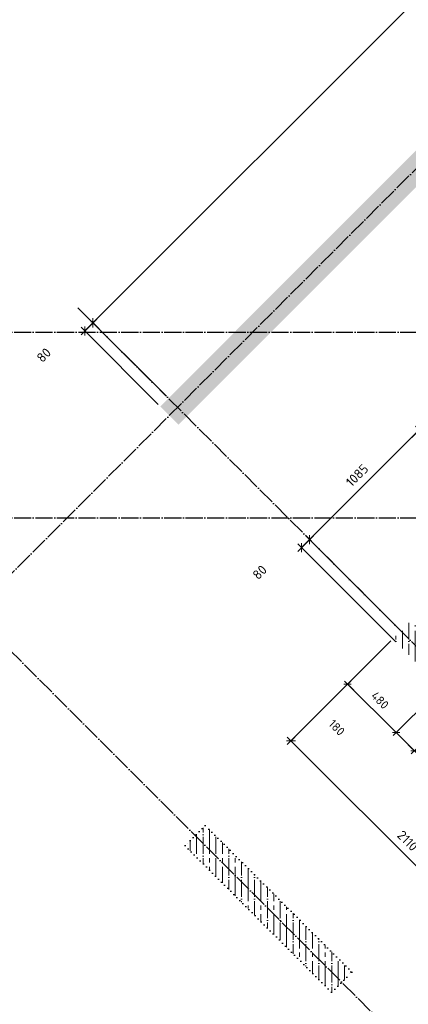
# Model space of a CAD drawing. Header units: millimetres. Extents: x -3057 to 112233, y -2869 to 47508.
# Tile 6 of 48: x 8527 to 11246, y 10499 to 17385. Entities that reach past the tile are written whole.
import ezdxf

# ---------------------------------------------------------------- set-up
doc = ezdxf.new("R2010")
doc.units = ezdxf.units.MM
doc.header["$PDMODE"] = 65
for name, pattern in [('______11', [150, 120, -15, 0, -15]), ('______5', [330, 240, -30, 30, -30]), ('______9', [30, 0, -30])]:
    doc.linetypes.add(name, pattern=pattern)
for name, color, linetype, lineweight in [('Колонна (2)', 7, 'Continuous', 35), ('Размерная линия_ общее', 7, 'Continuous', 13), ('Размерная линия_ общее_1', 7, 'Continuous', 13), ('Стена_ общее', 7, 'Continuous', 35)]:
    doc.layers.add(name, color=color, linetype=linetype, lineweight=lineweight)
doc.layers.add('Осевая линия_ общее', color=7, linetype='______5', lineweight=13, true_color=0xa0a0a0)
doc.styles.add('ISOCPEUR', font='ISOCPEUR')
doc.dimstyles.new('DIMSTYLE_3', dxfattribs={"dimtxt": 66, "dimasz": 75, "dimexe": 0, "dimexo": 0, "dimgap": 33, "dimtad": 2, "dimdec": 0, "dimrnd": 5, "dimzin": 12, "dimdsep": 46, "dimtxsty": 'ISOCPEUR', "dimblk1": 'ALL_ML_STRICH', "dimblk2": 'ALL_ML_STRICH', "dimsah": 1, "dimcen": 0, "dimclrd": 7, "dimclre": 256, "dimclrt": 7, "dimadec": 0, "dimazin": 0, "dimtfac": 1, "dimtdec": 0, "dimtix": 1, "dimtmove": 2, "dimatfit": 3, "dimfxl": 0, "dimtzin": 0, "dimlwd": 0, "dimlwe": -3, "dimarcsym": 0})
doc.dimstyles.new('DIMSTYLE_5', dxfattribs={"dimtxt": 60, "dimasz": 60, "dimexe": 0, "dimexo": 0, "dimgap": 30, "dimtad": 2, "dimdec": 0, "dimrnd": 5, "dimzin": 12, "dimdsep": 46, "dimtxsty": 'ISOCPEUR', "dimblk1": 'ALL_ML_STRICH', "dimblk2": 'ALL_ML_STRICH', "dimsah": 1, "dimcen": 0, "dimclrd": 7, "dimclre": 256, "dimclrt": 7, "dimadec": 0, "dimazin": 0, "dimtfac": 1, "dimtdec": 0, "dimtix": 1, "dimtmove": 2, "dimatfit": 3, "dimfxl": 0, "dimtzin": 0, "dimlwd": 0, "dimlwe": -3, "dimarcsym": 0})
doc.dimstyles.new('DIMSTYLE_7', dxfattribs={"dimtxt": 66, "dimasz": 75, "dimexe": 0, "dimexo": 0, "dimgap": 33, "dimtad": 2, "dimdec": 0, "dimrnd": 5, "dimzin": 12, "dimdsep": 46, "dimtxsty": 'ISOCPEUR', "dimblk1": 'ALL_ML_STRICH', "dimblk2": 'ALL_ML_STRICH', "dimsah": 1, "dimcen": 0, "dimclrd": 7, "dimclre": 256, "dimclrt": 7, "dimadec": 0, "dimazin": 0, "dimtfac": 1, "dimtdec": 0, "dimtix": 1, "dimtmove": 2, "dimatfit": 3, "dimfxl": 0, "dimtvp": 1.2, "dimtzin": 0, "dimlwd": 0, "dimlwe": -3, "dimarcsym": 0})
doc.dimstyles.new('DIMSTYLE_9', dxfattribs={"dimtxt": 60, "dimasz": 60, "dimexe": 0, "dimexo": 0, "dimgap": 30, "dimtad": 0, "dimdec": 0, "dimrnd": 5, "dimzin": 12, "dimdsep": 46, "dimtxsty": 'ISOCPEUR', "dimblk1": 'ALL_ML_STRICH', "dimblk2": 'ALL_ML_STRICH', "dimsah": 1, "dimcen": 0, "dimclrd": 7, "dimclre": 256, "dimclrt": 7, "dimadec": 0, "dimazin": 0, "dimtfac": 1, "dimtdec": 0, "dimtix": 1, "dimtmove": 2, "dimatfit": 3, "dimfxl": 0, "dimtzin": 0, "dimlwd": 0, "dimlwe": -3, "dimarcsym": 0})
pattern_1 = [(90, (0, 0), (-90, 6e-15), [120, -15, 0, -15]), (90, (-45, 6e-15), (-90, 6e-15), [240, -30, 30, -30])]

# ---------------------------------------------------------------- blocks, each defined once
blk = doc.blocks.new('ALL_ML_STRICH')
at = {"color": 0, "linetype": 'ByBlock', "lineweight": -2}
for p, q in [((-1, 0), (0.5, 0)), ((-0.3, -0.3), (0.3, 0.3)), ((0, -0.5), (0, 0.5))]:
    blk.add_line(p, q, dxfattribs=at)
blk = doc.blocks.new('*D74')
at = {"layer": 'DEFPOINTS', "color": 7, "linetype": 'Continuous', "lineweight": 13, "transparency": 33554687}
for p in [(10499.3, 13692.6), (11172.9, 13018.9), (11229.5, 13075.5)]:
    blk.add_point(p, dxfattribs=at)
at = {"layer": 'Размерная линия_ общее', "color": 7, "linetype": 'Continuous', "lineweight": -2, "transparency": 33554687}
blk.add_line((10499.3, 13692.6), (10555.8, 13749.1), dxfattribs=at)
at = {"layer": 'Размерная линия_ общее', "color": 253, "linetype": 'Continuous', "lineweight": -2, "true_color": 0xa0a0a0, "transparency": 33554687}
for p, q in [((11215.4, 13089.6), (10555.8, 13749.1)), ((11158.8, 13033), (10499.3, 13692.6))]:
    blk.add_line(p, q, dxfattribs=at)
at = {"layer": 'Размерная линия_ общее', "color": 7, "linetype": 'Continuous', "lineweight": 13, "transparency": 33554687, "yscale": 75, "zscale": 75}
for p, xscale, rotation in [((10555.8, 13749.1), 75, 44.99999999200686), ((10499.3, 13692.6), 75.00000000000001, 224.9999999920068)]:
    blk.add_blockref('ALL_ML_STRICH', p, dxfattribs=dict(at, xscale=xscale, rotation=rotation))
at = {"layer": 'Размерная линия_ общее', "color": 7, "linetype": 'Continuous', "lineweight": 13, "transparency": 33554687, "insert": (10206.3, 13520.1), "char_height": 66, "width": 132, "attachment_point": 5, "rotation": 45, "style": 'ISOCPEUR'}
blk.add_mtext('\\A1;{80}', dxfattribs=at)
blk = doc.blocks.new('*D75')
at = {"layer": 'DEFPOINTS', "color": 7, "linetype": 'Continuous', "lineweight": 13, "transparency": 33554687}
for p in [(11961.4, 13878), (10555.8, 13749.1), (11229.5, 13075.5)]:
    blk.add_point(p, dxfattribs=at)
at = {"layer": 'Размерная линия_ общее', "color": 7, "linetype": 'Continuous', "lineweight": -2, "transparency": 33554687}
blk.add_line((10555.8, 13749.1), (11323, 14516.3), dxfattribs=at)
at = {"layer": 'Размерная линия_ общее', "color": 253, "linetype": 'Continuous', "lineweight": -2, "true_color": 0xa0a0a0, "transparency": 33554687}
for p, q in [((11947.2, 13892.2), (11323, 14516.3)), ((11215.4, 13089.6), (10555.8, 13749.1))]:
    blk.add_line(p, q, dxfattribs=at)
at = {"layer": 'Размерная линия_ общее', "color": 7, "linetype": 'Continuous', "lineweight": 13, "transparency": 33554687, "yscale": 75, "zscale": 75}
for p, xscale, rotation in [((11323, 14516.3), 75, 44.99999999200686), ((10555.8, 13749.1), 75.00000000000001, 224.9999999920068)]:
    blk.add_blockref('ALL_ML_STRICH', p, dxfattribs=dict(at, xscale=xscale, rotation=rotation))
at = {"layer": 'Размерная линия_ общее', "color": 7, "linetype": 'Continuous', "lineweight": 13, "transparency": 33554687, "insert": (10887.7, 14198.4), "char_height": 66, "width": 264, "attachment_point": 5, "rotation": 45, "style": 'ISOCPEUR'}
blk.add_mtext('\\A1;{1085}', dxfattribs=at)
blk = doc.blocks.new('СЛОЖНЫЙ_ОБЪЕКТ_1')
at = {"layer": 'Осевая линия_ общее', "color": 253, "linetype": '______11', "lineweight": -3, "true_color": 0xa0a0a0, "transparency": 33554687}
for p, q in [((552.2, 5594.3), (17713.7, 22755.7)), ((15387.3, 8917.7), (8924.3, 15380.6)), ((-2770, 15200), (26050, 15200)), ((13951.9, 7482.2), (7488.9, 13945.2)), ((-2770, 13900), (26050, 13900))]:
    blk.add_line(p, q, dxfattribs=at)
blk = doc.blocks.new('*D124')
at = {"layer": 'DEFPOINTS', "color": 7, "linetype": 'Continuous', "lineweight": 13, "transparency": 33554687}
for p in [(11123.4, 13040.1), (10821.7, 12738.4), (11477, 12714.8)]:
    blk.add_point(p, dxfattribs=at)
at = {"layer": 'Размерная линия_ общее_1', "color": 253, "linetype": 'Continuous', "lineweight": -2, "true_color": 0xa0a0a0, "transparency": 33554687}
for p, q in [((11102.2, 13018.9), (10821.7, 12738.4)), ((11455.8, 12693.6), (11161.1, 12399))]:
    blk.add_line(p, q, dxfattribs=at)
at = {"layer": 'Размерная линия_ общее_1', "color": 7, "linetype": 'Continuous', "lineweight": -2, "transparency": 33554687}
blk.add_line((10821.7, 12738.4), (11161.1, 12399), dxfattribs=at)
at = {"layer": 'Размерная линия_ общее_1', "color": 7, "linetype": 'Continuous', "lineweight": 13, "transparency": 33554687, "xscale": 60, "yscale": 60, "zscale": 60}
for p, rotation in [((10821.7, 12738.4), 135.0000000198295), ((11161.1, 12399), 315.0000000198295)]:
    blk.add_blockref('ALL_ML_STRICH', p, dxfattribs=dict(at, rotation=rotation))
at = {"layer": 'Размерная линия_ общее_1', "color": 7, "linetype": 'Continuous', "lineweight": 13, "transparency": 33554687, "insert": (11048, 12625.2), "char_height": 60, "width": 180, "attachment_point": 5, "rotation": 315, "style": 'ISOCPEUR'}
blk.add_mtext('\\A1;{480}', dxfattribs=at)
blk = doc.blocks.new('*D125')
at = {"layer": 'DEFPOINTS', "color": 7, "linetype": 'Continuous', "lineweight": 13, "transparency": 33554687}
for p in [(11477, 12714.8), (11604.3, 12587.6), (11161.1, 12399)]:
    blk.add_point(p, dxfattribs=at)
at = {"layer": 'Размерная линия_ общее_1', "color": 253, "linetype": 'Continuous', "lineweight": -2, "true_color": 0xa0a0a0, "transparency": 33554687}
for p, q in [((11455.8, 12693.6), (11161.1, 12399)), ((11583.1, 12566.3), (11288.4, 12271.7))]:
    blk.add_line(p, q, dxfattribs=at)
at = {"layer": 'Размерная линия_ общее_1', "color": 7, "linetype": 'Continuous', "lineweight": -2, "transparency": 33554687}
blk.add_line((11161.1, 12399), (11288.4, 12271.7), dxfattribs=at)
at = {"layer": 'Размерная линия_ общее_1', "color": 7, "linetype": 'Continuous', "lineweight": 13, "transparency": 33554687, "xscale": 60, "yscale": 60, "zscale": 60}
for p, rotation in [((11161.1, 12399), 135.0000000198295), ((11288.4, 12271.7), 315.0000000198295)]:
    blk.add_blockref('ALL_ML_STRICH', p, dxfattribs=dict(at, rotation=rotation))
at = {"layer": 'Размерная линия_ общее_1', "color": 7, "linetype": 'Continuous', "lineweight": 13, "transparency": 33554687, "insert": (10745.6, 12434), "char_height": 60, "width": 180, "attachment_point": 5, "rotation": 315, "style": 'ISOCPEUR'}
blk.add_mtext('\\A1;{180}', dxfattribs=at)
blk = doc.blocks.new('*D138')
at = {"layer": 'DEFPOINTS', "color": 7, "linetype": 'Continuous', "lineweight": 13, "transparency": 33554687}
for p in [(8983.4, 15208.4), (9567.8, 14737.2), (9511.2, 14680.6)]:
    blk.add_point(p, dxfattribs=at)
at = {"layer": 'Размерная линия_ общее', "color": 7, "linetype": 'Continuous', "lineweight": -2, "transparency": 33554687}
blk.add_line((8983.4, 15208.4), (9040, 15264.9), dxfattribs=at)
at = {"layer": 'Размерная линия_ общее', "color": 253, "linetype": 'Continuous', "lineweight": -2, "true_color": 0xa0a0a0, "transparency": 33554687}
for p, q in [((9553.7, 14751.3), (9040, 15264.9)), ((9497.1, 14694.7), (8983.4, 15208.4))]:
    blk.add_line(p, q, dxfattribs=at)
at = {"layer": 'Размерная линия_ общее', "color": 7, "linetype": 'Continuous', "lineweight": 13, "transparency": 33554687, "xscale": 75, "yscale": 75, "zscale": 75}
for p, rotation in [((8983.4, 15208.4), 224.9999999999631), ((9040, 15264.9), 44.99999999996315)]:
    blk.add_blockref('ALL_ML_STRICH', p, dxfattribs=dict(at, rotation=rotation))
at = {"layer": 'Размерная линия_ общее', "color": 7, "linetype": 'Continuous', "lineweight": 13, "transparency": 33554687, "insert": (8696.2, 15039.1), "char_height": 66, "width": 132, "attachment_point": 5, "rotation": 45, "style": 'ISOCPEUR'}
blk.add_mtext('\\A1;{80}', dxfattribs=at)
blk = doc.blocks.new('*D139')
at = {"layer": 'DEFPOINTS', "color": 7, "linetype": 'Continuous', "lineweight": 13, "transparency": 33554687}
for p in [(15267.1, 20436.4), (9040, 15264.9), (9567.8, 14737.2)]:
    blk.add_point(p, dxfattribs=at)
at = {"layer": 'Размерная линия_ общее', "color": 7, "linetype": 'Continuous', "lineweight": -2, "transparency": 33554687}
blk.add_line((9040, 15264.9), (14739.3, 20964.2), dxfattribs=at)
at = {"layer": 'Размерная линия_ общее', "color": 253, "linetype": 'Continuous', "lineweight": -2, "true_color": 0xa0a0a0, "transparency": 33554687}
for p, q in [((15252.9, 20450.6), (14739.3, 20964.2)), ((9553.7, 14751.3), (9040, 15264.9))]:
    blk.add_line(p, q, dxfattribs=at)
at = {"layer": 'Размерная линия_ общее', "color": 7, "linetype": 'Continuous', "lineweight": 13, "transparency": 33554687, "xscale": 75, "yscale": 75, "zscale": 75}
for p, rotation in [((14739.3, 20964.2), 44.99999999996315), ((9040, 15264.9), 224.9999999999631)]:
    blk.add_blockref('ALL_ML_STRICH', p, dxfattribs=dict(at, rotation=rotation))
at = {"layer": 'Размерная линия_ общее', "color": 7, "linetype": 'Continuous', "lineweight": 13, "transparency": 33554687, "insert": (11833.3, 18175.6), "char_height": 66, "width": 264, "attachment_point": 5, "rotation": 45, "style": 'ISOCPEUR'}
blk.add_mtext('\\A1;{8060}', dxfattribs=at)
blk = doc.blocks.new('*D368')
at = {"layer": 'DEFPOINTS', "color": 7, "linetype": 'Continuous', "lineweight": 13, "transparency": 33554687}
for p in [(11137.6, 13054.2), (10424.8, 12341.5), (12629.6, 11562.2)]:
    blk.add_point(p, dxfattribs=at)
at = {"layer": 'Размерная линия_ общее', "color": 253, "linetype": 'Continuous', "lineweight": -2, "true_color": 0xa0a0a0, "transparency": 33554687}
for p, q in [((11123.4, 13040.1), (10424.8, 12341.5)), ((12615.4, 11548.1), (11916.8, 10849.5))]:
    blk.add_line(p, q, dxfattribs=at)
at = {"layer": 'Размерная линия_ общее', "color": 7, "linetype": 'Continuous', "lineweight": -2, "transparency": 33554687}
blk.add_line((10424.8, 12341.5), (11916.8, 10849.5), dxfattribs=at)
at = {"layer": 'Размерная линия_ общее', "color": 7, "linetype": 'Continuous', "lineweight": 13, "transparency": 33554687, "xscale": 75, "yscale": 75, "zscale": 75}
for p, rotation in [((10424.8, 12341.5), 134.999999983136), ((11916.8, 10849.5), 314.9999999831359)]:
    blk.add_blockref('ALL_ML_STRICH', p, dxfattribs=dict(at, rotation=rotation))
at = {"layer": 'Размерная линия_ общее', "color": 7, "linetype": 'Continuous', "lineweight": 13, "transparency": 33554687, "insert": (11241.2, 11642.5), "char_height": 66, "width": 264, "attachment_point": 5, "rotation": 315, "style": 'ISOCPEUR'}
blk.add_mtext('\\A1;{2110}', dxfattribs=at)

msp = doc.modelspace()

# ---------------------------------------------------------------- hatches: boundary and pattern name
at = {"layer": 'Колонна (2)', "lineweight": 18, "transparency": 33554687}
h = msp.add_hatch(dxfattribs=at)
h.set_pattern_fill('__________541', color=256, scale=30, style=0, pattern_type=2)
h.set_pattern_definition(pattern_1)
h.paths.add_polyline_path([(9684.5, 11608.2), (10709.8, 10582.9), (10851.2, 10724.3), (9825.9, 11749.6)], flags=0)
at = {"layer": 'Стена_ общее', "linetype": 'Continuous', "lineweight": 18, "transparency": 33554687}
h = msp.add_hatch(dxfattribs=at)
h.set_pattern_fill('__________541', scale=30, style=0, pattern_type=2)
h.set_pattern_definition(pattern_1)
h.paths.add_polyline_path([(15691.3, 20860.7), (9511.2, 14680.6), (9638.5, 14553.3), (15818.6, 20733.4)], flags=0)
h = msp.add_hatch(dxfattribs=at)
h.set_pattern_fill('__________541', scale=30, style=0, pattern_type=2)
h.set_pattern_definition(pattern_1)
h.paths.add_polyline_path([(11604.3, 12842.1), (11264.9, 13181.5), (11137.6, 13054.2), (11477, 12714.8)], flags=0)

# ---------------------------------------------------------------- linework, layer by layer
at = {"layer": 'Колонна (2)', "color": 7, "linetype": '______9', "lineweight": -3, "transparency": 33554687}
for p, q in [((9825.9, 11749.6), (9684.5, 11608.2)), ((10851.2, 10724.3), (9825.9, 11749.6)), ((9684.5, 11608.2), (10709.8, 10582.9)), ((10709.8, 10582.9), (10851.2, 10724.3))]:
    msp.add_line(p, q, dxfattribs=at)

# ---------------------------------------------------------------- block references
at = {"layer": 'Осевая линия_ общее', "color": 253, "linetype": '______11', "lineweight": -3, "true_color": 0xa0a0a0, "transparency": 33554687}
msp.add_blockref('СЛОЖНЫЙ_ОБЪЕКТ_1', (0, 0), dxfattribs=at)

# ---------------------------------------------------------------- dimensions: what is measured, and where the dimension line sits
at = {"layer": 'Размерная линия_ общее', "color": 7, "linetype": 'Continuous', "lineweight": 13, "transparency": 33554687}
for base, p1, p2, angle, dimstyle, picture, middle in [((14739.3, 20964.2), (9553.7, 14751.3), (15252.9, 20450.6), 45, 'DIMSTYLE_3', '*D139', (11833.3, 18175.6)), ((9040, 15264.9), (9497.1, 14694.7), (9553.7, 14751.3), 45, 'DIMSTYLE_7', '*D138', (8696.2, 15039.1)), ((11323, 14516.3), (11215.4, 13089.6), (11947.2, 13892.2), 45, 'DIMSTYLE_3', '*D75', (10887.7, 14198.4)), ((10555.8, 13749.1), (11158.8, 13033), (11215.4, 13089.6), 45, 'DIMSTYLE_7', '*D74', (10206.3, 13520.1)), ((11916.8, 10849.5), (11123.4, 13040.1), (12615.4, 11548.1), 315, 'DIMSTYLE_3', '*D368', (11241.2, 11642.5))]:
    dim = msp.add_linear_dim(base=base, p1=p1, p2=p2, angle=angle, dimstyle=dimstyle, override={"dimpost": '<>', "dimclrd": 7, "dimclre": 253, "dimclrt": 7, "dimlwd": 0, "dimlwe": 65533}, dxfattribs=at)
    dim.commit()
    dim.dimension.update_dxf_attribs({"geometry": picture, "text_midpoint": middle, "dimtype": 160})
at = {"layer": 'Размерная линия_ общее_1', "color": 7, "linetype": 'Continuous', "lineweight": 13, "transparency": 33554687}
for base, p1, p2, dimstyle, picture, middle in [((11161.1, 12399), (11102.2, 13018.9), (11455.8, 12693.6), 'DIMSTYLE_5', '*D124', (11048, 12625.2)), ((11288.4, 12271.7), (11455.8, 12693.6), (11583.1, 12566.3), 'DIMSTYLE_9', '*D125', (10745.6, 12434))]:
    dim = msp.add_linear_dim(base=base, p1=p1, p2=p2, angle=315, dimstyle=dimstyle, override={"dimpost": '<>', "dimclrd": 7, "dimclre": 253, "dimclrt": 7, "dimlwd": 0, "dimlwe": 65533}, dxfattribs=at)
    dim.commit()
    dim.dimension.update_dxf_attribs({"geometry": picture, "text_midpoint": middle, "dimtype": 160})

doc.saveas('drawing.dxf')
